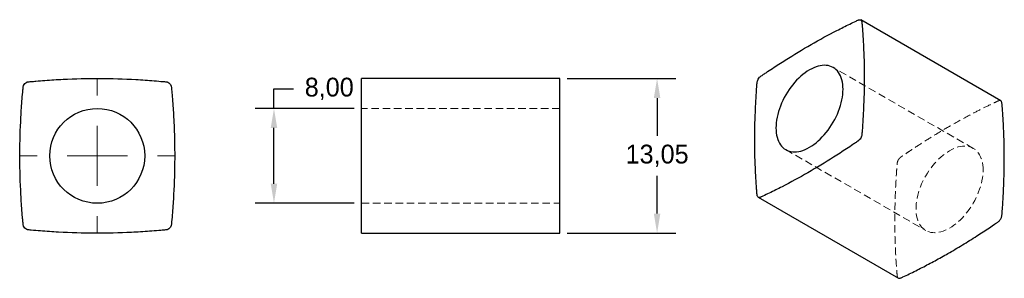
# Model space of a CAD drawing. Header units: millimetres. Extents: x 67 to 233, y 142 to 186.
import ezdxf

# ---------------------------------------------------------------- set-up
doc = ezdxf.new("R2010")
doc.units = ezdxf.units.MM
doc.header["$PDSIZE"] = -1
doc.linetypes.add('HIDDEN', pattern=[1.905, 1.27, -0.635])
doc.dimstyles.new('ISO-25', dxfattribs={"dimtxt": 2.5, "dimasz": 2.5, "dimexe": 1.25, "dimexo": 0.625, "dimtad": 1, "dimtxsty": 'Standard', "dimcen": 2.5, "dimadec": 0, "dimazin": 0, "dimtfac": 1, "dimtmove": 0, "dimatfit": 3, "dimfxl": 0, "dimarcsym": 0})

# ---------------------------------------------------------------- blocks, each defined once
blk = doc.blocks.new('SW_CENTERMARKSYMBOL_0')
at = {"color": 0, "linetype": 'Continuous', "lineweight": 18}
for p, q in [((0, 10.16), (0, 13.08)), ((0, 0), (0, 5.08)), ((-10.16, 0), (-13.08, 0)), ((0, 0), (-5.08, 0)), ((0, 0), (0, -5.08)), ((0, 0), (5.08, 0)), ((10.16, 0), (13.08, 0)), ((0, -10.16), (0, -13.08))]:
    blk.add_line(p, q, dxfattribs=at)
blk = doc.blocks.new('*D2')
at = {"color": 0, "lineweight": -2}
for p, q in [((110.02, 174.24), (113.32, 174.24)), ((110.02, 170.94), (110.02, 174.24)), ((123.52, 170.94), (106.85, 170.94)), ((110.02, 158.24), (110.02, 167.64)), ((123.52, 154.94), (106.85, 154.94))]:
    blk.add_line(p, q, dxfattribs=at)
at = {"color": 0}
for points in [[(110.57, 167.64), (109.47, 167.64), (110.02, 170.94)], [(109.47, 158.24), (110.57, 158.24), (110.02, 154.94)]]:
    blk.add_solid(points, dxfattribs=at)
at = {"layer": 'Defpoints', "color": 0}
for p in [(110.02, 170.94), (124.79, 170.94), (124.79, 154.94)]:
    blk.add_point(p, dxfattribs=at)
at = {"color": 0, "insert": (119.34, 174.24), "char_height": 3.175, "attachment_point": 5}
blk.add_mtext('8,00', dxfattribs=at)
blk = doc.blocks.new('*D3')
at = {"color": 0, "lineweight": -2}
for p, q in [((159.46, 175.99), (177.79, 175.99)), ((174.62, 172.69), (174.62, 166.32)), ((174.62, 153.19), (174.62, 159.56)), ((159.46, 149.89), (177.79, 149.89))]:
    blk.add_line(p, q, dxfattribs=at)
at = {"color": 0}
for points in [[(175.17, 172.69), (174.07, 172.69), (174.62, 175.99)], [(174.07, 153.19), (175.17, 153.19), (174.62, 149.89)]]:
    blk.add_solid(points, dxfattribs=at)
at = {"layer": 'Defpoints', "color": 0}
for p in [(158.19, 175.99), (174.62, 175.99), (158.19, 149.89)]:
    blk.add_point(p, dxfattribs=at)
at = {"color": 0, "insert": (174.62, 162.94), "char_height": 3.175, "attachment_point": 5}
blk.add_mtext('13,05', dxfattribs=at)

msp = doc.modelspace()

# ---------------------------------------------------------------- linework, layer by layer
at = {"color": 7, "linetype": 'Continuous', "lineweight": 25}
for p, q in [((232.564, 172.228), (208.946, 185.862)), ((158.195, 175.993), (124.795, 175.993)), ((191.683, 155.96), (215.3, 142.326)), ((124.795, 149.888), (158.195, 149.888))]:
    msp.add_line(p, q, dxfattribs=at)
at = {"color": 7, "linetype": 'HIDDEN', "lineweight": 18}
for p, q in [((227.932, 164.205), (204.314, 177.839)), ((158.195, 170.94), (124.795, 170.94)), ((196.315, 163.983), (219.932, 150.349)), ((124.795, 154.94), (158.195, 154.94))]:
    msp.add_line(p, q, dxfattribs=at)
at = {"color": 7, "linetype": 'Continuous', "lineweight": 25, "flags": 128}
msp.add_lwpolyline([(205.971, 174.177), (205.959, 174.597), (205.923, 175.001), (205.863, 175.388), (205.779, 175.756), (205.671, 176.103), (205.541, 176.428), (205.388, 176.729), (205.214, 177.005), (205.018, 177.256), (204.802, 177.478), (204.568, 177.673), (204.315, 177.839), (204.044, 177.976), (203.758, 178.081), (203.457, 178.157), (203.143, 178.201), (202.817, 178.214), (202.479, 178.196), (202.133, 178.146), (201.779, 178.066), (201.418, 177.955), (201.053, 177.814), (200.685, 177.643), (200.315, 177.443), (199.945, 177.216), (199.576, 176.961), (199.211, 176.681), (198.85, 176.376), (198.496, 176.047), (198.15, 175.696), (197.813, 175.325), (197.486, 174.935), (197.172, 174.528), (196.871, 174.106), (196.585, 173.669), (196.315, 173.221), (196.062, 172.763), (195.827, 172.297), (195.611, 171.825), (195.416, 171.349), (195.241, 170.871), (195.088, 170.394), (194.958, 169.918), (194.85, 169.447), (194.766, 168.983), (194.706, 168.526), (194.67, 168.08), (194.658, 167.645), (194.67, 167.225), (194.706, 166.821), (194.766, 166.434), (194.85, 166.066), (194.958, 165.719), (195.088, 165.394), (195.241, 165.093), (195.416, 164.817), (195.611, 164.567), (195.827, 164.344), (196.062, 164.149), (196.315, 163.983), (196.585, 163.847), (196.871, 163.741), (197.172, 163.665), (197.486, 163.621), (197.813, 163.608), (198.15, 163.626), (198.496, 163.676), (198.85, 163.756), (199.211, 163.867), (199.576, 164.008), (199.945, 164.179), (200.315, 164.379), (200.685, 164.606), (201.053, 164.861), (201.418, 165.141), (201.779, 165.447), (202.133, 165.775), (202.479, 166.126), (202.817, 166.497), (203.143, 166.887), (203.457, 167.294), (203.758, 167.717), (204.044, 168.153), (204.315, 168.601), (204.568, 169.059), (204.802, 169.525), (205.018, 169.997), (205.214, 170.473), (205.388, 170.951), (205.541, 171.428), (205.671, 171.904), (205.779, 172.375), (205.863, 172.84), (205.923, 173.296), (205.959, 173.742), (205.971, 174.177)], dxfattribs=at)
at = {"color": 7, "linetype": 'HIDDEN', "lineweight": 18, "flags": 128}
msp.add_lwpolyline([(229.589, 160.543), (229.577, 160.963), (229.54, 161.367), (229.48, 161.754), (229.396, 162.122), (229.289, 162.469), (229.158, 162.794), (229.005, 163.095), (228.831, 163.371), (228.635, 163.621), (228.42, 163.844), (228.185, 164.039), (227.932, 164.205), (227.662, 164.341), (227.376, 164.447), (227.075, 164.523), (226.76, 164.567), (226.434, 164.58), (226.097, 164.562), (225.75, 164.512), (225.396, 164.432), (225.036, 164.321), (224.67, 164.18), (224.302, 164.009), (223.932, 163.809), (223.562, 163.582), (223.194, 163.327), (222.828, 163.047), (222.468, 162.742), (222.114, 162.413), (221.767, 162.062), (221.43, 161.691), (221.104, 161.301), (220.789, 160.894), (220.488, 160.471), (220.202, 160.035), (219.932, 159.587), (219.679, 159.129), (219.444, 158.663), (219.228, 158.191), (219.033, 157.715), (218.858, 157.237), (218.706, 156.76), (218.575, 156.284), (218.468, 155.813), (218.384, 155.349), (218.323, 154.892), (218.287, 154.446), (218.275, 154.011), (218.287, 153.591), (218.323, 153.187), (218.384, 152.8), (218.468, 152.432), (218.575, 152.085), (218.706, 151.76), (218.858, 151.459), (219.033, 151.183), (219.228, 150.933), (219.444, 150.71), (219.679, 150.515), (219.932, 150.349), (220.202, 150.213), (220.488, 150.107), (220.789, 150.031), (221.104, 149.987), (221.43, 149.974), (221.767, 149.992), (222.114, 150.042), (222.468, 150.122), (222.828, 150.233), (223.194, 150.374), (223.562, 150.545), (223.932, 150.745), (224.302, 150.972), (224.67, 151.227), (225.036, 151.507), (225.396, 151.813), (225.75, 152.141), (226.097, 152.492), (226.434, 152.863), (226.76, 153.253), (227.075, 153.66), (227.376, 154.083), (227.662, 154.519), (227.932, 154.967), (228.185, 155.425), (228.42, 155.891), (228.635, 156.363), (228.831, 156.839), (229.005, 157.317), (229.158, 157.794), (229.289, 158.27), (229.396, 158.741), (229.48, 159.206), (229.54, 159.662), (229.577, 160.108), (229.589, 160.543)], dxfattribs=at)
at = {"color": 7, "linetype": 'Continuous', "lineweight": 25}
msp.add_circle((80.223, 162.94), 8, dxfattribs=at)
for points, knots in [([(191.912, 176.205), (191.829, 176.117), (191.749, 176.01), (191.616, 175.78), (191.564, 175.657), (191.512, 175.482), (191.494, 175.422), (191.485, 175.313), (191.481, 175.259), (191.468, 175.095), (191.459, 174.986), (191.417, 174.442), (191.386, 174.008), (191.299, 172.708), (191.25, 171.846), (191.132, 169.272), (191.09, 167.573), (191.081, 164.219), (191.114, 162.564), (191.218, 160.117), (191.284, 158.903), (191.371, 157.703), (191.418, 157.106), (191.434, 156.907), (191.459, 156.61), (191.468, 156.511), (191.481, 156.362), (191.485, 156.313), (191.494, 156.214), (191.512, 156.175), (191.564, 156.06), (191.617, 155.998), (191.75, 155.922), (191.83, 155.908), (191.955, 155.92), (191.998, 155.924), (192.088, 155.966), (192.133, 155.987), (192.268, 156.05), (192.358, 156.092), (192.808, 156.303), (193.169, 156.475), (194.251, 157), (194.974, 157.361), (197.144, 158.477), (198.594, 159.266), (201.493, 160.929), (202.943, 161.804), (205.114, 163.178), (206.199, 163.88), (207.281, 164.605), (207.822, 164.971), (208.002, 165.094), (208.272, 165.279), (208.362, 165.341), (208.497, 165.434), (208.542, 165.465), (208.632, 165.527), (208.675, 165.573), (208.8, 165.705), (208.88, 165.812), (209.013, 166.042), (209.066, 166.165), (209.117, 166.34), (209.135, 166.4), (209.144, 166.509), (209.149, 166.563), (209.162, 166.727), (209.17, 166.836), (209.212, 167.38), (209.243, 167.814), (209.33, 169.114), (209.379, 169.976), (209.497, 172.55), (209.539, 174.249), (209.548, 177.603), (209.516, 179.258), (209.411, 181.705), (209.345, 182.919), (209.258, 184.119), (209.211, 184.716), (209.195, 184.915), (209.17, 185.212), (209.162, 185.311), (209.149, 185.46), (209.144, 185.509), (209.135, 185.608), (209.117, 185.647), (209.065, 185.762), (209.012, 185.824), (208.879, 185.9), (208.799, 185.915), (208.674, 185.902), (208.631, 185.898), (208.541, 185.856), (208.496, 185.835), (208.361, 185.772), (208.271, 185.73), (207.821, 185.519), (207.46, 185.347), (206.378, 184.822), (205.655, 184.461), (203.485, 183.345), (202.036, 182.557), (199.136, 180.893), (197.686, 180.018), (195.515, 178.645), (194.43, 177.942), (193.348, 177.217), (192.807, 176.851), (192.627, 176.728), (192.357, 176.543), (192.267, 176.481), (192.132, 176.388), (192.087, 176.357), (191.997, 176.295), (191.954, 176.249), (191.912, 176.205)], [0, 0, 0, 0, 0.0039062, 0.0039062, 0.0078125, 0.0078125, 0.0097656, 0.0097656, 0.0117187, 0.0117187, 0.015625, 0.015625, 0.03125, 0.03125, 0.0625, 0.0625, 0.125, 0.125, 0.1875, 0.1875, 0.21875, 0.234375, 0.234375, 0.2421875, 0.2421875, 0.2460937, 0.2460937, 0.2480469, 0.2480469, 0.25, 0.25, 0.2539062, 0.2539062, 0.2578125, 0.2578125, 0.2597656, 0.2597656, 0.2617187, 0.2617187, 0.265625, 0.265625, 0.28125, 0.28125, 0.3125, 0.3125, 0.375, 0.375, 0.4375, 0.4375, 0.46875, 0.484375, 0.484375, 0.4921875, 0.4921875, 0.4960937, 0.4960937, 0.4980469, 0.4980469, 0.5, 0.5, 0.5039062, 0.5039062, 0.5078125, 0.5078125, 0.5097656, 0.5097656, 0.5117187, 0.5117187, 0.515625, 0.515625, 0.53125, 0.53125, 0.5625, 0.5625, 0.625, 0.625, 0.6875, 0.6875, 0.71875, 0.734375, 0.734375, 0.7421875, 0.7421875, 0.7460938, 0.7460938, 0.7480469, 0.7480469, 0.75, 0.75, 0.7539063, 0.7539063, 0.7578125, 0.7578125, 0.7597656, 0.7597656, 0.7617188, 0.7617188, 0.765625, 0.765625, 0.78125, 0.78125, 0.8125, 0.8125, 0.875, 0.875, 0.9375, 0.9375, 0.96875, 0.984375, 0.984375, 0.9921875, 0.9921875, 0.9960937, 0.9960937, 0.9980469, 0.9980469, 1, 1, 1, 1]), ([(68.341, 175.364), (68.222, 175.315), (68.109, 175.241), (67.921, 175.053), (67.847, 174.94), (67.774, 174.762), (67.749, 174.701), (67.736, 174.574), (67.73, 174.511), (67.712, 174.32), (67.699, 174.192), (67.64, 173.556), (67.596, 173.046), (67.473, 171.515), (67.404, 170.493), (67.237, 167.425), (67.178, 165.374), (67.165, 161.273), (67.211, 159.223), (67.359, 156.152), (67.452, 154.619), (67.575, 153.088), (67.641, 152.323), (67.664, 152.069), (67.7, 151.687), (67.712, 151.559), (67.73, 151.368), (67.736, 151.305), (67.749, 151.177), (67.775, 151.117), (67.848, 150.94), (67.923, 150.827), (68.111, 150.639), (68.224, 150.565), (68.401, 150.491), (68.462, 150.466), (68.589, 150.453), (68.653, 150.447), (68.844, 150.429), (68.971, 150.417), (69.608, 150.357), (70.118, 150.313), (71.648, 150.19), (72.67, 150.122), (75.739, 149.954), (77.789, 149.895), (81.89, 149.882), (83.941, 149.928), (87.011, 150.076), (88.545, 150.169), (90.076, 150.292), (90.84, 150.358), (91.095, 150.381), (91.477, 150.417), (91.604, 150.429), (91.795, 150.447), (91.859, 150.453), (91.986, 150.466), (92.047, 150.492), (92.224, 150.565), (92.337, 150.64), (92.525, 150.828), (92.599, 150.941), (92.672, 151.119), (92.698, 151.179), (92.71, 151.307), (92.716, 151.37), (92.735, 151.561), (92.747, 151.689), (92.806, 152.325), (92.85, 152.835), (92.973, 154.365), (93.042, 155.387), (93.209, 158.456), (93.268, 160.506), (93.281, 164.607), (93.235, 166.658), (93.088, 169.728), (92.994, 171.262), (92.871, 172.793), (92.805, 173.557), (92.782, 173.812), (92.747, 174.194), (92.735, 174.322), (92.716, 174.512), (92.71, 174.576), (92.697, 174.703), (92.672, 174.764), (92.598, 174.941), (92.524, 175.054), (92.336, 175.242), (92.222, 175.316), (92.045, 175.389), (91.984, 175.415), (91.857, 175.428), (91.793, 175.434), (91.602, 175.452), (91.475, 175.464), (90.838, 175.523), (90.329, 175.568), (88.798, 175.69), (87.776, 175.759), (84.707, 175.926), (82.657, 175.986), (78.556, 175.999), (76.506, 175.953), (73.435, 175.805), (71.901, 175.711), (70.371, 175.589), (69.606, 175.522), (69.351, 175.499), (68.969, 175.464), (68.842, 175.452), (68.651, 175.433), (68.588, 175.427), (68.46, 175.415), (68.4, 175.389), (68.341, 175.364)], [0, 0, 0, 0, 0.0039062, 0.0039062, 0.0078125, 0.0078125, 0.0097656, 0.0097656, 0.0117187, 0.0117187, 0.015625, 0.015625, 0.03125, 0.03125, 0.0625, 0.0625, 0.125, 0.125, 0.1875, 0.1875, 0.21875, 0.234375, 0.234375, 0.2421875, 0.2421875, 0.2460937, 0.2460937, 0.2480469, 0.2480469, 0.25, 0.25, 0.2539062, 0.2539062, 0.2578125, 0.2578125, 0.2597656, 0.2597656, 0.2617187, 0.2617187, 0.265625, 0.265625, 0.28125, 0.28125, 0.3125, 0.3125, 0.375, 0.375, 0.4375, 0.4375, 0.46875, 0.484375, 0.484375, 0.4921875, 0.4921875, 0.4960937, 0.4960937, 0.4980469, 0.4980469, 0.5, 0.5, 0.5039062, 0.5039062, 0.5078125, 0.5078125, 0.5097656, 0.5097656, 0.5117187, 0.5117187, 0.515625, 0.515625, 0.53125, 0.53125, 0.5625, 0.5625, 0.625, 0.625, 0.6875, 0.6875, 0.71875, 0.734375, 0.734375, 0.7421875, 0.7421875, 0.7460938, 0.7460938, 0.7480469, 0.7480469, 0.75, 0.75, 0.7539063, 0.7539063, 0.7578125, 0.7578125, 0.7597656, 0.7597656, 0.7617188, 0.7617188, 0.765625, 0.765625, 0.78125, 0.78125, 0.8125, 0.8125, 0.875, 0.875, 0.9375, 0.9375, 0.96875, 0.984375, 0.984375, 0.9921875, 0.9921875, 0.9960937, 0.9960937, 0.9980469, 0.9980469, 1, 1, 1, 1]), ([(124.795, 149.893), (124.795, 149.898), (124.795, 149.91), (124.795, 150.044), (124.795, 150.215), (124.795, 150.348), (124.795, 150.403), (124.795, 150.43), (124.795, 150.446), (124.795, 150.504), (124.795, 150.639), (124.795, 150.826), (124.795, 151.053), (124.795, 151.306), (124.795, 151.561), (124.795, 152.24), (124.795, 153.856), (124.795, 156.41), (124.795, 159.482), (124.795, 162.68), (124.795, 166.001), (124.795, 169.304), (124.795, 171.9), (124.795, 173.434), (124.795, 174.05), (124.795, 174.31), (124.795, 174.571), (124.795, 174.828), (124.795, 175.057), (124.795, 175.243), (124.795, 175.377), (124.795, 175.434), (124.795, 175.45), (124.795, 175.519), (124.795, 175.653), (124.795, 175.831), (124.795, 175.95), (124.795, 176.004), (124.795, 175.989), (124.795, 175.988)], [0, 0, 0, 0, 0.0622159, 0.1322003, 0.193743, 0.2208039, 0.226118, 0.2314317, 0.2367455, 0.2420407, 0.2473294, 0.2527096, 0.2579969, 0.263178, 0.2683763, 0.2735746, 0.304773, 0.3672139, 0.4296983, 0.4922059, 0.5622159, 0.6322003, 0.693743, 0.7208039, 0.726118, 0.7314317, 0.7367455, 0.7420407, 0.7473294, 0.7527096, 0.7579969, 0.763178, 0.7683763, 0.7735746, 0.804773, 0.8672139, 0.9296983, 0.9922059, 1, 1, 1, 1]), ([(158.195, 149.893), (158.195, 149.898), (158.195, 149.91), (158.195, 150.044), (158.195, 150.215), (158.195, 150.348), (158.195, 150.403), (158.195, 150.43), (158.195, 150.446), (158.195, 150.504), (158.195, 150.639), (158.195, 150.826), (158.195, 151.053), (158.195, 151.306), (158.195, 151.561), (158.195, 152.24), (158.195, 153.856), (158.195, 156.41), (158.195, 159.482), (158.195, 162.68), (158.195, 166.001), (158.195, 169.304), (158.195, 171.9), (158.195, 173.434), (158.195, 174.05), (158.195, 174.31), (158.195, 174.571), (158.195, 174.828), (158.195, 175.057), (158.195, 175.243), (158.195, 175.377), (158.195, 175.434), (158.195, 175.45), (158.195, 175.519), (158.195, 175.653), (158.195, 175.831), (158.195, 175.95), (158.195, 176.004), (158.195, 175.989), (158.195, 175.988)], [0, 0, 0, 0, 0.0622159, 0.1322003, 0.193743, 0.2208039, 0.226118, 0.2314317, 0.2367455, 0.2420407, 0.2473294, 0.2527096, 0.2579969, 0.263178, 0.2683763, 0.2735746, 0.304773, 0.3672139, 0.4296983, 0.4922059, 0.5622159, 0.6322003, 0.693743, 0.7208039, 0.726118, 0.7314317, 0.7367455, 0.7420407, 0.7473294, 0.7527096, 0.7579969, 0.763178, 0.7683763, 0.7735746, 0.804773, 0.8672139, 0.9296983, 0.9922059, 1, 1, 1, 1]), ([(215.305, 142.334), (215.326, 142.32), (215.389, 142.278), (215.527, 142.272), (215.705, 142.326), (215.886, 142.417), (216.366, 142.638), (217.508, 143.188), (219.314, 144.087), (221.486, 145.238), (223.748, 146.501), (226.096, 147.887), (228.432, 149.343), (230.267, 150.544), (231.352, 151.278), (231.788, 151.575), (231.972, 151.703), (232.156, 151.822), (232.338, 151.974), (232.499, 152.178), (232.631, 152.407), (232.726, 152.647), (232.767, 152.877), (232.778, 153.092), (232.827, 153.675), (232.921, 155.048), (233.046, 157.206), (233.135, 159.766), (233.172, 162.398), (233.145, 165.095), (233.052, 167.738), (232.93, 169.787), (232.836, 170.986), (232.797, 171.466), (232.778, 171.668), (232.767, 171.874), (232.725, 172.058), (232.65, 172.175), (232.582, 172.209), (232.559, 172.22)], [0, 0, 0, 0, 0.0027086, 0.0079959, 0.0131769, 0.0183753, 0.0235736, 0.054772, 0.1172129, 0.1796973, 0.2422048, 0.3122148, 0.3821992, 0.4437419, 0.4708029, 0.4761169, 0.4814307, 0.4867445, 0.4920397, 0.4973284, 0.5027086, 0.5079959, 0.5131769, 0.5183753, 0.5235736, 0.554772, 0.6172129, 0.6796973, 0.7422048, 0.8122148, 0.8821992, 0.9437419, 0.9708029, 0.9761169, 0.9814307, 0.9867445, 0.9920397, 0.9973284, 1, 1, 1, 1])]:
    msp.add_open_spline(points, degree=3, knots=knots, dxfattribs=at)
at = {"color": 7, "linetype": 'HIDDEN', "lineweight": 18}
for points, knots in [([(232.559, 172.22), (232.538, 172.234), (232.474, 172.276), (232.336, 172.282), (232.159, 172.228), (231.978, 172.137), (231.498, 171.916), (230.356, 171.366), (228.55, 170.467), (226.377, 169.316), (224.116, 168.053), (221.768, 166.667), (219.432, 165.211), (217.597, 164.011), (216.512, 163.276), (216.076, 162.98), (215.893, 162.851), (215.707, 162.734), (215.589, 162.625), (215.53, 162.571)], [0, 0, 0, 0, 0.0055048, 0.0162505, 0.0267803, 0.0373451, 0.0479099, 0.1113162, 0.2382183, 0.365209, 0.4922465, 0.6345318, 0.776765, 0.9018417, 0.9568393, 0.9676393, 0.9784387, 0.9892382, 1, 1, 1, 1]), ([(215.53, 162.571), (215.475, 162.507), (215.363, 162.378), (215.233, 162.147), (215.138, 161.907), (215.097, 161.677), (215.086, 161.462), (215.037, 160.879), (214.943, 159.506), (214.818, 157.348), (214.729, 154.788), (214.692, 152.156), (214.718, 149.459), (214.812, 146.816), (214.934, 144.767), (215.027, 143.568), (215.067, 143.088), (215.086, 142.886), (215.097, 142.68), (215.139, 142.496), (215.214, 142.379), (215.282, 142.345), (215.305, 142.334)], [0, 0, 0, 0, 0.0104116, 0.0210034, 0.0314123, 0.041612, 0.0518457, 0.0620794, 0.1234984, 0.2464231, 0.3694336, 0.4924895, 0.6303153, 0.7680906, 0.8892471, 0.9425209, 0.9529824, 0.9634434, 0.9739044, 0.9843289, 0.9947405, 1, 1, 1, 1])]:
    msp.add_open_spline(points, degree=3, knots=knots, dxfattribs=at)

# ---------------------------------------------------------------- block references
at = {"color": 7, "linetype": 'Continuous', "lineweight": 18}
msp.add_blockref('SW_CENTERMARKSYMBOL_0', (80.223, 162.94), dxfattribs=at)

# ---------------------------------------------------------------- dimensions: what is measured, and where the dimension line sits
for base, p1, p2, picture, middle in [((110.021, 170.94), (124.795, 154.94), (124.795, 170.94), '*D2', (119.345, 174.242)), ((174.616, 175.993), (158.195, 149.888), (158.195, 175.993), '*D3', (174.616, 162.94))]:
    dim = msp.add_linear_dim(base=base, p1=p1, p2=p2, angle=90, dimstyle='ISO-25', override={"dimtxt": 3.175, "dimasz": 3.302, "dimexe": 3.175, "dimexo": 1.27, "dimgap": 1.524, "dimtad": 0, "dimtih": 1, "dimtoh": 1, "dimlfac": 0.5, "dimzin": 0, "dimadec": 2, "dimtzin": 0})
    dim.commit()
    dim.dimension.update_dxf_attribs({"geometry": picture, "text_midpoint": middle})

doc.saveas('drawing.dxf')
